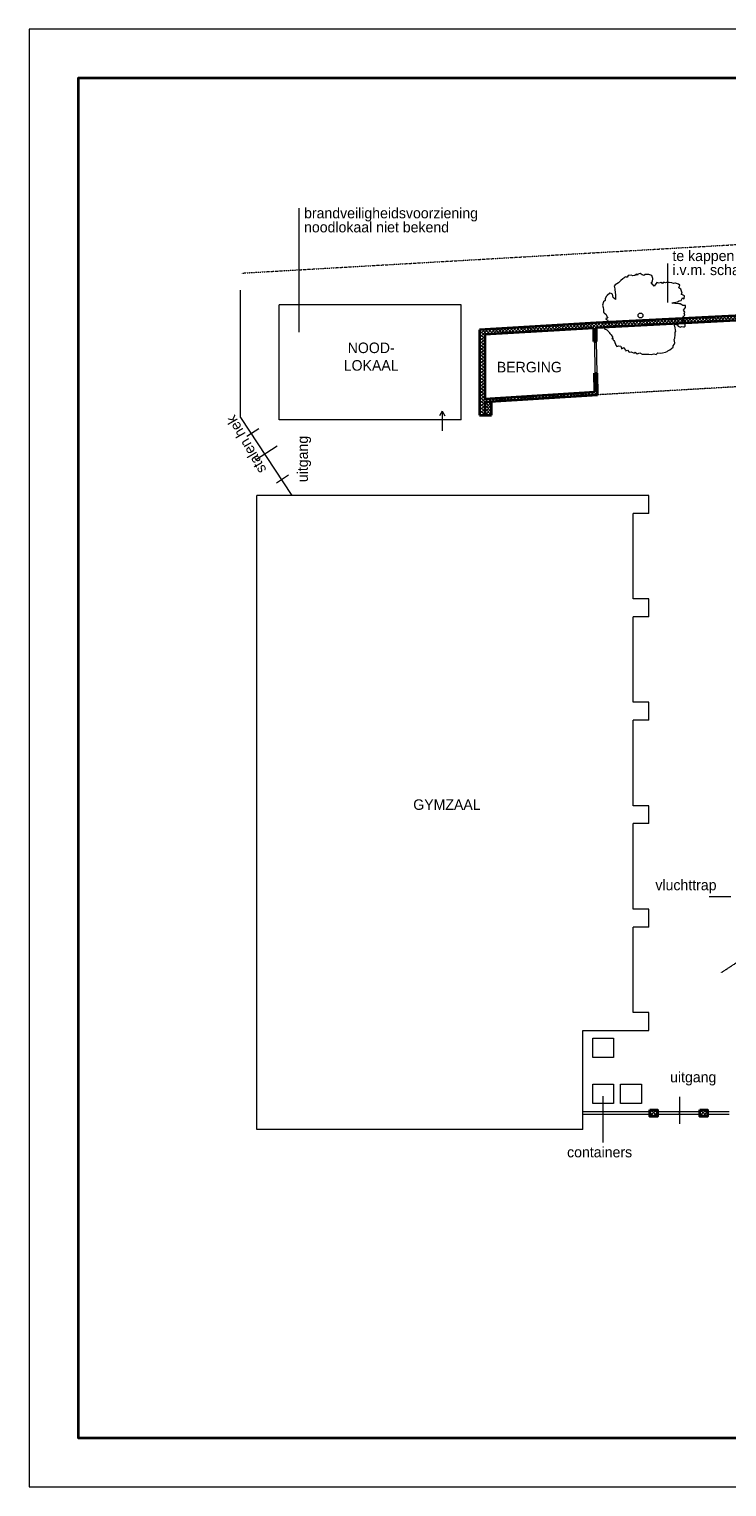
# Model space of a CAD drawing. Header units: millimetres. Extents: x 0 to 10560344, y -63228 to 177747.
# Tile 113 of 125: x 144897 to 173332, y 45511 to 104911. Entities that reach past the tile are written whole.
import ezdxf

# ---------------------------------------------------------------- set-up
doc = ezdxf.new("R2010")
doc.units = ezdxf.units.MM
for name, pattern in [('DASHDOT', [25.4, 12.7, -6.35, 0, -6.35]), ('DASHED2', [0.375, 0.25, -0.125]), ('HIDDEN', [9.525, 6.35, -3.175])]:
    doc.linetypes.add(name, pattern=pattern)
for name, color, linetype, lineweight in [('..BAS018', 1, 'Continuous', 18), ('005', 9, 'Continuous', 5), ('008', 8, 'Continuous', 9), ('018', 1, 'Continuous', 18), ('035', 82, 'Continuous', 35), ('hatch008', 151, 'Continuous', 5), ('text008', 8, 'Continuous', 9)]:
    doc.layers.add(name, color=color, linetype=linetype, lineweight=lineweight)
doc.layers.add('xx HIDDEN', color=30, linetype='Continuous', lineweight=0, plot=False)
doc.styles.add('mvd', font='GOTHIC.TTF')
pattern_1 = [(45, (1426.39, 951.585), (-67.35192, 67.35192), []), (135, (1426.39, 951.585), (-67.35192, -67.35192), [])]

msp = doc.modelspace()

# ---------------------------------------------------------------- hatches: boundary and pattern name
at = {"layer": 'hatch008'}
h = msp.add_hatch(dxfattribs=at)
h.set_pattern_fill('ANSI37', color=256, scale=30, style=0)
h.set_pattern_definition(pattern_1)
h.paths.add_polyline_path([(181750.7, 93466.6), (181750.7, 93640.5), (168012.7, 92944.1), (163257.5, 92664.9), (163257.5, 89185.6), (163465.6, 89185.6), (163465.6, 89727.2), (168060, 90009.1), (168045.7, 90896.3), (167938.3, 90894.6), (167950.7, 90125.7), (163465.6, 89847), (163465.6, 92468.6), (167908.8, 92729.5), (167917.6, 92180.7), (168025, 92182.4), (168016.1, 92735.9)])
h.paths.add_polyline_path([(165174.6, 89904.6), (165174.6, 92805.7), (165962.2, 92805.7), (165962.2, 89904.6)], flags=24)
h = msp.add_hatch(dxfattribs=at)
h.set_pattern_fill('ANSI37', color=256, scale=30, style=0)
h.set_pattern_definition(pattern_1)
h.paths.add_polyline_path([(163739.9, 89744.1), (163465.6, 89727.2), (163465.6, 89185.6), (163739.9, 89185.6)])
at = {"layer": 'hatch008', "ltscale": 0.025}
h = msp.add_hatch(dxfattribs=at)
h.set_pattern_fill('ANSI37', color=256, scale=30, style=0)
h.set_pattern_definition(pattern_1)
h.paths.add_polyline_path([(172235, 60877.8), (172542.6, 60877.8), (172542.6, 60598.4), (172235, 60598.4)])
h.paths.add_polyline_path([(170196.8, 60877.8), (170504.4, 60877.8), (170504.4, 60598.4), (170196.8, 60598.4)])

# ---------------------------------------------------------------- linework, layer by layer
at = {"layer": '005', "color": 7}
for p, q in [((162504.8, 93677), (155079.6, 93677)), ((162504.8, 88995.7), (162504.8, 93677)), ((169516.5, 85905.6), (154171.4, 85905.6)), ((170147.7, 85905.6), (169516.5, 85905.6)), ((170147.7, 85174.5), (170147.7, 85905.6)), ((169516.5, 81692.8), (169516.5, 85174.5)), ((170147.7, 81692.8), (169516.5, 81692.8)), ((170147.7, 80961.7), (170147.7, 81692.8)), ((169516.5, 77480), (169516.5, 80961.7)), ((170147.7, 77480), (169516.5, 77480)), ((170147.7, 76749), (170147.7, 77480)), ((169516.5, 73267.2), (169516.5, 76749)), ((170147.7, 73267.2), (169516.5, 73267.2)), ((170147.7, 72536.2), (170147.7, 73267.2)), ((169516.5, 69054.5), (169516.5, 72536.2)), ((170147.7, 69054.5), (169516.5, 69054.5)), ((170147.7, 68323.4), (170147.7, 69054.5)), ((169516.5, 64841.7), (169516.5, 68323.4)), ((170147.7, 64841.7), (169516.5, 64841.7)), ((170147.7, 64110.6), (170147.7, 64841.7)), ((167458.8, 60072.6), (167458.8, 64110.6)), ((167458.8, 64110.6), (170147.7, 64110.6))]:
    msp.add_line(p, q, dxfattribs=at)
for points in [[(153505.8, 89083.9), (153505.8, 94269.5)], [(155079.6, 88995.7), (155079.6, 93677)], [(167967.2, 90895), (167946.4, 92181.1)], [(168045.7, 90896.3), (168025, 92182.4)], [(153505.8, 89083.9), (155596.3, 85905.6)], [(162504.8, 88995.7), (155079.6, 88995.7)], [(154171.4, 60072.6), (154171.4, 85905.6)], [(170147.7, 85174.5), (169516.5, 85174.5)], [(170147.7, 80961.7), (169516.5, 80961.7)], [(170147.7, 76749), (169516.5, 76749)], [(170147.7, 72536.2), (169516.5, 72536.2)], [(173498.7, 69555.3), (172605.2, 69555.3)], [(170147.7, 68323.4), (169516.5, 68323.4)], [(168298.1, 59545.6), (168298.1, 61434.4)], [(167458.8, 60072.6), (154171.4, 60072.6)]]:
    msp.add_lwpolyline(points, dxfattribs=at)
at = {"layer": '005', "color": 7, "linetype": 'HIDDEN'}
msp.add_lwpolyline([(173113.8, 66473.7), (174627.3, 67463.5)], dxfattribs=at)
at = {"layer": '008', "color": 7, "linetype": 'DASHDOT', "ltscale": 0.1}
msp.add_line((153554, 94968.8), (197962.6, 97535), dxfattribs=at)
at = {"layer": '008', "color": 1, "ltscale": 0.025}
msp.add_line((170920.2, 93768.8), (170920.2, 95364.4), dxfattribs=at)
at = {"layer": '008', "color": 7, "linetype": 'DASHED2', "ltscale": 2}
msp.add_line((187705.3, 91143), (168060, 90009.1), dxfattribs=at)
at = {"layer": '008'}
msp.add_lwpolyline([(155907, 92557.6), (155907, 97616.5)], dxfattribs=at)
at = {"layer": '008', "color": 7}
for points in [[(168311.3, 92759.7), (168352.3, 92694.1), (168352.3, 92694.1), (168352.3, 92694.1), (168434.3, 92661.3), (168450.7, 92644.8), (168491.7, 92603.8), (168524.5, 92579.2), (168532.7, 92554.6), (168565.5, 92513.6), (168614.8, 92448), (168688.6, 92349.5), (168647.6, 92308.5), (168688.6, 92308.5), (168705, 92292.1), (168688.6, 92259.3), (168721.4, 92218.2), (168754.2, 92177.2), (168803.4, 92029.6), (168852.6, 91980.3), (168926.5, 92004.9), (169016.7, 91988.5), (169041.3, 91881.9), (169123.3, 91939.3), (169197.2, 91824.5), (169221.8, 91808), (169287.4, 91832.7), (169353, 91750.6), (169435, 91767), (169549.9, 91709.6), (169599.1, 91750.6), (169681.1, 91685), (169779.6, 91726), (169886.2, 91660.4), (169919, 91660.4), (169984.6, 91668.6), (170074.9, 91668.6), (170148.7, 91668.6), (170247.1, 91652.2), (170353.8, 91676.8), (170452.2, 91652.2), (170526, 91717.8), (170624.4, 91709.6), (170706.5, 91717.8), (170829.5, 91750.6), (170903.3, 91775.2), (170928, 91808), (171001.8, 91849.1), (171141.2, 91947.5), (171141.2, 92013.1), (171182.2, 92062.4), (171215, 92128), (171190.4, 92267.5), (171206.8, 92324.9), (171223.3, 92456.2), (171223.3, 92571), (171256.1, 92595.6), (171215, 92808.9), (171190.4, 92841.7), (171231.5, 92882.8), (171305.3, 92858.1), (171346.3, 92808.9), (171428.3, 92767.9), (171485.7, 92792.5), (171567.8, 92776.1), (171592.4, 92776.1), (171633.4, 92808.9), (171633.4, 92882.8), (171559.6, 92981.2), (171535, 92997.6), (171600.6, 93104.3), (171551.4, 93210.9), (171592.4, 93227.3), (171625.2, 93260.1), (171592.4, 93325.8), (171608.8, 93334), (171617, 93383.2), (171559.6, 93465.2), (171600.6, 93514.5), (171649.8, 93563.7), (171649.8, 93645.7), (171600.6, 93653.9), (171535, 93645.7), (171493.9, 93678.5), (171428.3, 93711.4), (171370.9, 93719.6), (171223.3, 93727.8), (171190.4, 93744.2), (171116.6, 93727.8), (171108.4, 93752.4), (171157.6, 93768.8), (171256.1, 93785.2), (171321.7, 93801.6), (171387.3, 93834.4), (171469.3, 93859), (171518.6, 93957.5), (171592.4, 93924.7), (171600.6, 94039.5), (171526.8, 94088.7), (171469.3, 94096.9), (171510.4, 94146.2), (171461.1, 94318.4), (171379.1, 94367.7), (171411.9, 94482.5), (171362.7, 94523.5), (171239.7, 94564.6), (171215, 94556.3), (171157.6, 94548.1), (171083.8, 94572.8), (170977.2, 94589.2), (170878.7, 94581), (170829.5, 94572.8), (170788.5, 94589.2), (170731.1, 94581), (170714.7, 94539.9), (170640.9, 94589.2), (170575.2, 94564.6), (170476.8, 94581), (170370.2, 94433.3), (170337.3, 94482.5), (170312.7, 94490.7), (170247.1, 94589.2), (170296.3, 94622), (170312.7, 94753.2), (170279.9, 94876.3), (170148.7, 94917.3), (170009.2, 94909.1), (169951.8, 94868.1), (169886.2, 94900.9), (169804.2, 94958.3), (169705.7, 94925.5), (169681.1, 94892.7), (169648.3, 94925.5), (169582.7, 94876.3), (169500.7, 94859.9), (169426.8, 94892.7), (169312, 94876.3), (169262.8, 94802.5), (169230, 94810.7), (169189, 94818.9), (169139.7, 94769.7), (169098.7, 94736.8), (169008.5, 94663), (168942.9, 94597.4), (168918.3, 94572.8), (168778.8, 94490.7), (168746, 94441.5), (168770.6, 94326.6), (168787, 94146.2), (168795.2, 94121.5), (168795.2, 94055.9), (168795.2, 93965.7), (168795.2, 93900), (168705, 93973.9), (168672.2, 94113.3), (168623, 94138), (168565.5, 94154.4), (168458.9, 94064.1), (168409.7, 94023.1), (168368.7, 93924.7), (168368.7, 93859), (168303, 93793.4), (168270.2, 93670.3), (168286.6, 93563.7), (168303, 93481.6), (168311.3, 93383.2), (168327.7, 93350.4), (168409.7, 93276.5), (168450.7, 93178.1), (168475.3, 93137.1), (168393.3, 93120.7), (168409.7, 93079.7), (168467.1, 93063.2), (168499.9, 92997.6), (168499.9, 92964.8), (168450.7, 92932), (168393.3, 92915.6), (168368.7, 92866.3), (168294.8, 92825.3), (168311.3, 92759.7)], [(153769.2, 88318.7), (154252.2, 88636.4)], [(154127.6, 87366.5), (155002.3, 87934.2)], [(154979.2, 86424.9), (155465.6, 86744.9)], [(171410.6, 60301.7), (171410.6, 61403.2)], [(170196.8, 60796.7), (167458.8, 60796.7)], [(170196.8, 60689.3), (167458.8, 60689.3)], [(172235, 60796.7), (170504.4, 60796.7)], [(172235, 60689.3), (170504.4, 60689.3)], [(171407.7, 60689.3), (171407.7, 60796.7)], [(173429.9, 60796.7), (172542.6, 60796.7)], [(173429.9, 60689.3), (172542.6, 60689.3)]]:
    msp.add_lwpolyline(points, dxfattribs=at)
for points in [[(167866.6, 63005.8), (167866.6, 63789.5), (168717.5, 63789.5), (168717.5, 63005.8)], [(167866.6, 61130.5), (167866.6, 61914.3), (168717.5, 61914.3), (168717.5, 61130.5)], [(168998.5, 61130.5), (168998.5, 61914.3), (169849.4, 61914.3), (169849.4, 61130.5)]]:
    msp.add_lwpolyline(points, close=True, dxfattribs=at)
msp.add_circle((169812.4, 93243.7), 99.1, dxfattribs=at)
at = {"layer": '018'}
for points in [[(161731.8, 89348.9), (161621.4, 89157.7)], [(161731.8, 89348.9), (161731.8, 88546.6)], [(161731.8, 89348.9), (161842.3, 89157.7)]]:
    msp.add_lwpolyline(points, dxfattribs=at)
at = {"layer": '035', "color": 7}
for p, q in [((186262.6, 93869.2), (168012.7, 92944.1)), ((186265.7, 93706.9), (168016.1, 92735.9)), ((168012.7, 92944.1), (163257.5, 92664.9)), ((163257.5, 92664.9), (163257.5, 89185.6)), ((167908.8, 92729.5), (163465.6, 92468.6)), ((167917.6, 92180.7), (167908.8, 92729.5)), ((168025, 92182.4), (168016.1, 92735.9)), ((163465.6, 92468.6), (163465.6, 89847)), ((167950.7, 90125.7), (167938.3, 90894.6)), ((168060, 90009.1), (168045.7, 90896.3)), ((163465.6, 89847), (167950.7, 90125.7)), ((163465.6, 89727.2), (168060, 90009.1)), ((163465.6, 89727.2), (163465.6, 89185.6)), ((163739.9, 89185.6), (163739.9, 89744.3)), ((163257.5, 89185.6), (163739.9, 89185.6))]:
    msp.add_line(p, q, dxfattribs=at)
at = {"layer": '035'}
msp.add_lwpolyline([(226896.6, 55859.4), (226896.6, 102910.9), (146896.6, 102910.9), (146896.6, 47510.9), (179740.2, 47510.9)], dxfattribs=at)
at = {"layer": '035', "color": 7}
for points in [[(167917.6, 92180.7), (168025, 92182.4)], [(167938.3, 90894.6), (168045.7, 90896.3)]]:
    msp.add_lwpolyline(points, dxfattribs=at)
at = {"layer": '035', "color": 7, "ltscale": 0.025}
for points in [[(170196.8, 60877.8), (170504.4, 60877.8), (170504.4, 60598.4), (170196.8, 60598.4)], [(172235, 60877.8), (172542.6, 60877.8), (172542.6, 60598.4), (172235, 60598.4)]]:
    msp.add_lwpolyline(points, close=True, dxfattribs=at)
at = {"layer": 'xx HIDDEN'}
msp.add_lwpolyline([(144896.6, 104910.9), (144896.6, 45510.9), (228896.6, 45510.9), (228896.6, 104910.9)], close=True, dxfattribs=at)

# ---------------------------------------------------------------- texts
at = {"layer": '..BAS018', "color": 7, "char_height": 429.59, "attachment_point": 2, "style": 'mvd'}
for s, insert in [('NOOD-\\PLOKAAL', (158836.3, 92140)), ('BERGING', (165282, 91355.1)), ('GYMZAAL', (161924, 73526.8))]:
    msp.add_mtext(s, dxfattribs=dict(at, insert=insert))
at = {"layer": 'text008', "color": 1, "char_height": 429.595, "attachment_point": 1, "line_spacing_factor": 0.8, "style": 'mvd'}
for s, insert in [('brandveiligheidsvoorziening\\Pnoodlokaal niet bekend', (156101.1, 97631.9)), ('te kappen boom\\Pi.v.m. schade zijgevel!', (171114.3, 95890.9))]:
    msp.add_mtext(s, dxfattribs=dict(at, insert=insert))
at = {"layer": 'text008', "color": 7, "char_height": 429.59, "attachment_point": 1, "line_spacing_factor": 0.8, "style": 'mvd'}
for s, insert, rotation in [('stalen hek', (154212.1, 86739.9), 120.057672), ('uitgang', (155827, 86452.6), 90)]:
    msp.add_mtext(s, dxfattribs=dict(at, insert=insert, rotation=rotation))
for s, insert in [('vluchttrap', (170420.9, 70250.9)), ('uitgang', (171019.1, 62423.7)), ('containers', (166821.5, 59366.4))]:
    msp.add_mtext(s, dxfattribs=dict(at, insert=insert))

doc.saveas('drawing.dxf')
